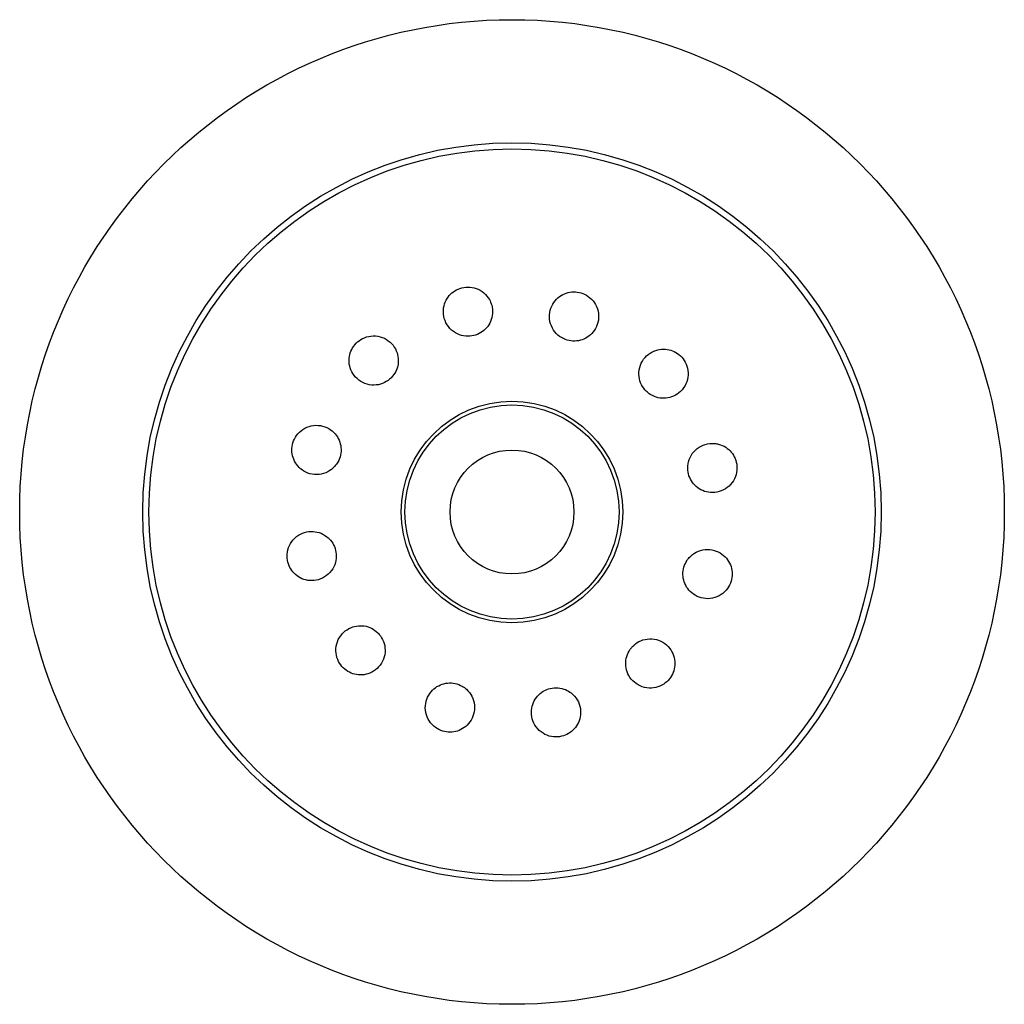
# Paper-space layout '_Bottom' of a CAD drawing. Header units: millimetres. Extents: x -60 to 60, y -60 to 60.
import ezdxf

# ---------------------------------------------------------------- set-up
doc = ezdxf.new("R2010")
doc.units = ezdxf.units.MM

psp = doc.layouts.new('_Bottom')

# ---------------------------------------------------------------- linework, layer by layer
at = {"color": 7, "linetype": 'Continuous', "lineweight": 25}
for radius in [60, 45, 44.25, 13.5, 13.05, 7.55]:
    psp.add_circle((0, 0), radius, dxfattribs=at)
for points, knots in [([(-2.75, 25.89), (-2.95, 26.18), (-3.36, 26.76), (-4.32, 27.29), (-5.36, 27.48), (-6.34, 27.31), (-7.18, 26.87), (-7.83, 26.21), (-8.27, 25.35), (-8.43, 24.35), (-8.22, 23.29), (-7.62, 22.34), (-6.72, 21.66), (-5.68, 21.37), (-4.66, 21.45), (-3.78, 21.82), (-3.06, 22.42), (-2.55, 23.23), (-2.32, 24.2), (-2.39, 25.13), (-2.65, 25.67), (-2.75, 25.89)], [0, 0, 0, 0, 0.057973, 0.116113, 0.1697, 0.218103, 0.264205, 0.311291, 0.361896, 0.417403, 0.477466, 0.539529, 0.599565, 0.654484, 0.704174, 0.750973, 0.797841, 0.847285, 0.900997, 0.959414, 1, 1, 1, 1]), ([(6.51, 21.02), (6.81, 20.94), (7.42, 20.77), (8.36, 20.89), (9.23, 21.27), (9.96, 21.93), (10.46, 22.85), (10.63, 23.93), (10.39, 25.03), (9.77, 25.96), (8.91, 26.57), (7.96, 26.85), (7.03, 26.83), (6.14, 26.53), (5.36, 25.95), (4.78, 25.1), (4.5, 24.05), (4.63, 22.93), (5.15, 21.94), (5.85, 21.31), (6.34, 21.09), (6.51, 21.02)], [0, 0, 0, 0, 0.04728, 0.094508, 0.143189, 0.195874, 0.253307, 0.314496, 0.376319, 0.434629, 0.487053, 0.534704, 0.58076, 0.628402, 0.679957, 0.736509, 0.797271, 0.859261, 0.918413, 0.972156, 1, 1, 1, 1]), ([(-14.72, 16.36), (-14.52, 16.6), (-14.12, 17.09), (-13.84, 18.01), (-13.85, 18.97), (-14.17, 19.93), (-14.83, 20.76), (-15.78, 21.34), (-16.89, 21.53), (-17.97, 21.32), (-18.85, 20.78), (-19.46, 20.04), (-19.82, 19.18), (-19.9, 18.24), (-19.67, 17.28), (-19.11, 16.39), (-18.23, 15.72), (-17.14, 15.41), (-16.04, 15.51), (-15.22, 15.9), (-14.85, 16.24), (-14.72, 16.36)], [0, 0, 0, 0, 0.04797, 0.095863, 0.145791, 0.200168, 0.259174, 0.321048, 0.382066, 0.438363, 0.488789, 0.535472, 0.581768, 0.6306, 0.683904, 0.742172, 0.803818, 0.865242, 0.9226, 0.974383, 1, 1, 1, 1]), ([(16.72, 14.42), (17, 14.25), (17.56, 13.93), (18.53, 13.81), (19.5, 13.98), (20.41, 14.49), (21.12, 15.32), (21.5, 16.38), (21.46, 17.5), (21.05, 18.48), (20.39, 19.22), (19.58, 19.69), (18.67, 19.9), (17.71, 19.81), (16.77, 19.41), (15.98, 18.66), (15.5, 17.65), (15.41, 16.53), (15.72, 15.5), (16.23, 14.8), (16.6, 14.51), (16.72, 14.42)], [0, 0, 0, 0, 0.049463, 0.098817, 0.151033, 0.208036, 0.268977, 0.330921, 0.389713, 0.442697, 0.490676, 0.536739, 0.584119, 0.635241, 0.691326, 0.751791, 0.813842, 0.873415, 0.927694, 0.976919, 1, 1, 1, 1]), ([(-21.22, 6.08), (-21.09, 6.36), (-20.84, 6.92), (-20.8, 7.87), (-21.03, 8.78), (-21.55, 9.59), (-22.33, 10.23), (-23.34, 10.59), (-24.46, 10.57), (-25.5, 10.14), (-26.29, 9.38), (-26.74, 8.47), (-26.88, 7.52), (-26.72, 6.61), (-26.29, 5.76), (-25.58, 5.06), (-24.63, 4.6), (-23.52, 4.51), (-22.44, 4.83), (-21.66, 5.42), (-21.34, 5.9), (-21.22, 6.08)], [0, 0, 0, 0, 0.04674, 0.093469, 0.140763, 0.191141, 0.246034, 0.305472, 0.367456, 0.428119, 0.483765, 0.533638, 0.580114, 0.626556, 0.675796, 0.729643, 0.788392, 0.850211, 0.911355, 0.968119, 1, 1, 1, 1]), ([(24.66, 8.36), (24.28, 8.35), (23.54, 8.32), (22.53, 7.78), (21.78, 6.94), (21.4, 5.91), (21.4, 4.88), (21.71, 3.96), (22.27, 3.21), (23.03, 2.65), (23.97, 2.34), (25.01, 2.36), (26.04, 2.76), (26.87, 3.52), (27.36, 4.52), (27.47, 5.57), (27.24, 6.53), (26.75, 7.33), (26.05, 7.94), (25.31, 8.27), (24.83, 8.33), (24.66, 8.36)], [0, 0, 0, 0, 0.06188, 0.123775, 0.184616, 0.240813, 0.291534, 0.338725, 0.385341, 0.434032, 0.486701, 0.54412, 0.605303, 0.667133, 0.725464, 0.777911, 0.825575, 0.871633, 0.919266, 0.970807, 1, 1, 1, 1]), ([(-22.39, -3.15), (-22.68, -2.94), (-23.24, -2.53), (-24.26, -2.32), (-25.31, -2.43), (-26.3, -2.94), (-27.05, -3.79), (-27.43, -4.82), (-27.43, -5.86), (-27.12, -6.77), (-26.57, -7.52), (-25.81, -8.08), (-24.88, -8.39), (-23.83, -8.37), (-22.8, -7.98), (-21.97, -7.21), (-21.47, -6.22), (-21.37, -5.17), (-21.6, -4.21), (-21.99, -3.55), (-22.3, -3.25), (-22.39, -3.15)], [0, 0, 0, 0, 0.054873, 0.109599, 0.168253, 0.230024, 0.291266, 0.348022, 0.398863, 0.445721, 0.491935, 0.540488, 0.593409, 0.651323, 0.71282, 0.774417, 0.832189, 0.884386, 0.932305, 0.97879, 1, 1, 1, 1]), ([(21.23, -6.07), (21.1, -6.35), (20.84, -6.91), (20.8, -7.86), (21.03, -8.76), (21.54, -9.58), (22.32, -10.22), (23.32, -10.59), (24.44, -10.57), (25.48, -10.15), (26.28, -9.4), (26.74, -8.48), (26.88, -7.54), (26.73, -6.62), (26.3, -5.77), (25.6, -5.07), (24.64, -4.61), (23.54, -4.5), (22.46, -4.82), (21.67, -5.41), (21.34, -5.89), (21.23, -6.07)], [0, 0, 0, 0, 0.046735, 0.093458, 0.140723, 0.191042, 0.245864, 0.305245, 0.367216, 0.427929, 0.483664, 0.53361, 0.580111, 0.626531, 0.675714, 0.729487, 0.788171, 0.849968, 0.911152, 0.967998, 1, 1, 1, 1]), ([(-16.36, -14.72), (-16.6, -14.52), (-17.09, -14.12), (-18.01, -13.84), (-18.97, -13.85), (-19.93, -14.17), (-20.76, -14.83), (-21.34, -15.78), (-21.53, -16.89), (-21.32, -17.97), (-20.78, -18.85), (-20.04, -19.46), (-19.18, -19.82), (-18.24, -19.9), (-17.28, -19.67), (-16.39, -19.11), (-15.72, -18.23), (-15.41, -17.14), (-15.51, -16.04), (-15.9, -15.22), (-16.24, -14.85), (-16.36, -14.72)], [0, 0, 0, 0, 0.04797, 0.095863, 0.145791, 0.200168, 0.259174, 0.321048, 0.382066, 0.438363, 0.488789, 0.535472, 0.581768, 0.6306, 0.683904, 0.742172, 0.803818, 0.865242, 0.9226, 0.974383, 1, 1, 1, 1]), ([(14.41, -16.73), (14.25, -17.01), (13.92, -17.58), (13.81, -18.55), (13.99, -19.52), (14.5, -20.42), (15.33, -21.13), (16.4, -21.5), (17.51, -21.46), (18.49, -21.04), (19.23, -20.38), (19.69, -19.57), (19.9, -18.66), (19.81, -17.69), (19.4, -16.76), (18.65, -15.97), (17.63, -15.49), (16.51, -15.42), (15.48, -15.73), (14.79, -16.24), (14.5, -16.61), (14.41, -16.73)], [0, 0, 0, 0, 0.049512, 0.098914, 0.151199, 0.208274, 0.269258, 0.331185, 0.389901, 0.442792, 0.490716, 0.536777, 0.584199, 0.635391, 0.691554, 0.75207, 0.814114, 0.87362, 0.927811, 0.976974, 1, 1, 1, 1]), ([(-6.07, -21.23), (-6.35, -21.1), (-6.91, -20.84), (-7.86, -20.8), (-8.76, -21.03), (-9.58, -21.54), (-10.22, -22.32), (-10.59, -23.32), (-10.57, -24.44), (-10.15, -25.48), (-9.4, -26.28), (-8.48, -26.74), (-7.54, -26.88), (-6.62, -26.73), (-5.77, -26.3), (-5.07, -25.6), (-4.61, -24.64), (-4.5, -23.54), (-4.82, -22.46), (-5.41, -21.67), (-5.89, -21.34), (-6.07, -21.23)], [0, 0, 0, 0, 0.046735, 0.093458, 0.140723, 0.191042, 0.245864, 0.305245, 0.367216, 0.427929, 0.483664, 0.53361, 0.580111, 0.626531, 0.675714, 0.729487, 0.788171, 0.849968, 0.911152, 0.967998, 1, 1, 1, 1]), ([(6.53, -21.65), (6.23, -21.56), (5.63, -21.37), (4.66, -21.45), (3.79, -21.81), (3.07, -22.41), (2.56, -23.22), (2.32, -24.19), (2.41, -25.24), (2.89, -26.23), (3.72, -27.01), (4.74, -27.42), (5.78, -27.44), (6.71, -27.15), (7.47, -26.62), (8.04, -25.87), (8.37, -24.95), (8.39, -23.91), (8.02, -22.88), (7.35, -22.08), (6.77, -21.78), (6.53, -21.65)], [0, 0, 0, 0, 0.048367, 0.096819, 0.143611, 0.190458, 0.239852, 0.293499, 0.351855, 0.41349, 0.474908, 0.532078, 0.583313, 0.630346, 0.676487, 0.724777, 0.777324, 0.834879, 0.896199, 0.957921, 1, 1, 1, 1])]:
    psp.add_open_spline(points, degree=3, knots=knots, dxfattribs=at)

doc.saveas('drawing.dxf')
